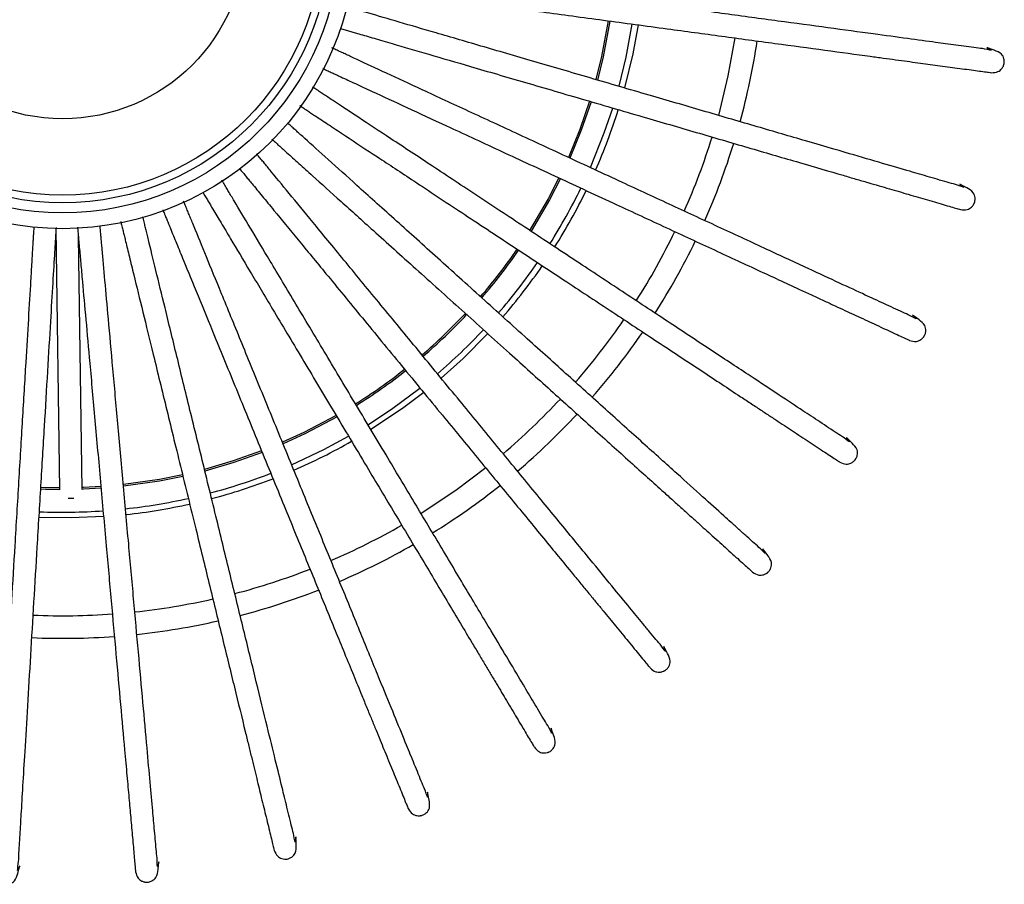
# Model space of a CAD drawing. Header units: millimetres. Extents: x 647 to 724, y 222 to 618.
# Tile 12 of 13: x 673 to 699, y 568 to 591. Entities that reach past the tile are written whole.
import ezdxf

# ---------------------------------------------------------------- set-up
doc = ezdxf.new("R2010")
doc.units = ezdxf.units.MM

msp = doc.modelspace()

# ---------------------------------------------------------------- linework, layer by layer
at = {"color": 7, "linetype": 'Continuous', "lineweight": 25}
for p, q in [((674.154, 585.115), (674.258, 578.168)), ((674.858, 578.177), (674.757, 584.901)), ((674.49, 577.94), (674.633, 577.943))]:
    msp.add_line(p, q, dxfattribs=at)
at = {"color": 7, "linetype": 'Continuous', "lineweight": 25, "flags": 128}
for points in [[(688.861, 590.644), (688.68, 589.693), (688.529, 589.082)], [(688.905, 590.638), (688.724, 589.683), (688.572, 589.069)], [(689.148, 588.901), (689.336, 589.675), (689.5, 590.558)], [(689.653, 590.536), (689.514, 589.765), (689.296, 588.857)], [(692.23, 590.188), (692.047, 589.178), (691.793, 588.128)], [(688.36, 588.504), (688.1, 587.749), (687.799, 587.009)], [(688.403, 588.492), (688.142, 587.733), (687.84, 586.99)], [(688.385, 586.738), (688.756, 587.663), (688.98, 588.324)], [(687.546, 586.463), (687.258, 585.904), (686.768, 585.068)], [(687.587, 586.444), (687.298, 585.882), (686.806, 585.043)], [(685.653, 582.321), (684.995, 581.659), (684.412, 581.135)], [(682.464, 579.897), (683.089, 580.309), (683.849, 580.872)], [(683.948, 580.753), (683.382, 580.326), (682.544, 579.765)], [(681.618, 580.143), (680.762, 579.692), (680.189, 579.428)], [(681.641, 580.104), (680.781, 579.651), (680.206, 579.387)], [(680.434, 578.831), (681.291, 579.235), (681.949, 579.589)], [(679.633, 579.201), (678.88, 578.933), (678.114, 578.707)], [(679.65, 579.159), (678.894, 578.89), (678.125, 578.663)], [(685.6, 578.745), (684.8, 578.144), (683.878, 577.532)], [(677.531, 578.565), (676.913, 578.441), (675.955, 578.303)], [(677.541, 578.521), (676.921, 578.396), (675.959, 578.258)], [(674.258, 578.168), (673.88, 578.175), (673.757, 578.18)], [(674.258, 578.214), (673.881, 578.22), (673.759, 578.225)], [(675.357, 578.249), (674.896, 578.224), (674.858, 578.223)], [(675.361, 578.204), (674.898, 578.179), (674.858, 578.177)], [(675.427, 577.452), (674.57, 577.415), (673.711, 577.426)]]:
    msp.add_lwpolyline(points, dxfattribs=at)
at = {"color": 7, "linetype": 'Continuous', "lineweight": 25}
for radius in [7.8, 7.38, 7.11, 6.909, 4.875]:
    msp.add_circle((674.337, 592.913), radius, dxfattribs=at)
for radius, start, end in [(18.7, 344.6397, 351.3715), (15.5, 336.2556, 342.6056), (18.1, 336.1, 342.7694), (18.7, 336.0652, 342.7961), (15.345, 327.6986, 334.0247), (15.5, 327.6843, 334.0346), (18.1, 327.5277, 334.198), (18.7, 327.4953, 334.2251), (14.7, 319.1732, 325.402), (14.745, 319.1695, 325.4056), (15.345, 319.1245, 325.4518), (15.5, 319.1138, 325.4642), (14.7, 310.6016, 316.8309), (14.745, 310.598, 316.8346), (18.1, 318.9535, 325.6236), (15.345, 310.5524, 316.8801), (18.7, 318.9266, 325.6564), (14.7, 302.0305, 308.2602), (14.745, 302.0271, 308.2639), (18.1, 310.3826, 317.0518), (18.7, 310.3557, 317.0865), (15.5, 293.4026, 299.7533), (15.345, 284.8408, 291.1689), (15.5, 284.8317, 291.1816), (18.7, 301.7803, 308.5121), (15.345, 276.2706, 282.5986), (15.345, 267.7001, 274.0279), (15.5, 276.2592, 282.6081), (18.1, 293.2429, 299.9123), (18.7, 293.2085, 299.9387), (18.1, 284.6704, 291.3408), (18.7, 284.6396, 291.3692), (18.1, 276.0963, 282.7663), (18.1, 267.5256, 274.1948), (18.7, 276.0702, 282.8004), (18.7, 267.4968, 274.2286)]:
    msp.add_arc((674.337, 592.913), radius, start, end, dxfattribs=at)
for points, knots in [([(699.055, 589.264), (699.117, 589.266), (699.222, 589.269), (699.325, 589.354), (699.364, 589.412), (699.381, 589.452), (699.385, 589.463), (699.387, 589.472), (699.389, 589.477), (699.391, 589.483), (699.393, 589.491), (699.398, 589.516), (699.403, 589.561), (699.394, 589.648), (699.331, 589.787), (698.726, 590.009), (699.22, 589.812), (698.866, 589.903), (698.681, 589.919), (698.408, 589.958), (698.132, 589.995), (697.854, 590.032), (697.447, 590.087), (696.837, 590.17), (695.885, 590.299), (694.728, 590.455), (693.39, 590.637), (691.968, 590.829), (690.449, 591.035), (688.878, 591.247), (687.311, 591.46), (685.847, 591.658), (684.578, 591.83), (683.519, 591.973), (682.895, 592.057), (682.556, 592.103), (682.416, 592.122), (682.28, 592.141), (682.167, 592.156), (682.101, 592.165), (682.076, 592.168)], [0, 0, 0, 0, 0.007237, 0.012255, 0.015092, 0.015481, 0.015757, 0.015862, 0.015954, 0.016051, 0.016159, 0.016423, 0.017708, 0.020842, 0.025762, 0.032561, 0.073461, 0.110587, 0.143949, 0.173636, 0.199745, 0.222372, 0.241617, 0.289553, 0.338884, 0.396048, 0.453292, 0.510657, 0.568151, 0.632812, 0.697707, 0.762878, 0.828431, 0.886034, 0.942596, 0.954642, 0.966431, 0.978035, 0.991936, 1, 1, 1, 1]), ([(682, 591.573), (682.005, 591.572), (682.051, 591.566), (682.14, 591.554), (682.266, 591.537), (682.392, 591.52), (682.606, 591.491), (682.94, 591.446), (683.559, 591.362), (684.423, 591.245), (685.647, 591.079), (687.084, 590.885), (688.72, 590.663), (690.343, 590.444), (691.887, 590.235), (693.309, 590.042), (694.648, 589.861), (695.583, 589.734), (696.183, 589.653), (696.511, 589.609), (696.819, 589.567), (697.105, 589.528), (697.373, 589.492), (697.638, 589.456), (697.902, 589.42), (698.164, 589.385), (698.416, 589.351), (698.651, 589.319), (698.849, 589.292), (699, 589.272), (699.036, 589.267), (699.055, 589.264)], [0, 0, 0, 0, 0.001829, 0.016295, 0.02807, 0.039197, 0.050582, 0.082788, 0.115822, 0.175399, 0.235078, 0.305711, 0.376052, 0.44611, 0.505567, 0.564891, 0.62409, 0.683207, 0.701924, 0.720454, 0.738792, 0.756935, 0.77488, 0.793324, 0.814961, 0.837912, 0.863923, 0.893072, 0.925434, 0.961079, 1, 1, 1, 1]), ([(698.235, 585.621), (698.296, 585.614), (698.401, 585.601), (698.515, 585.67), (698.563, 585.721), (698.585, 585.758), (698.591, 585.769), (698.595, 585.776), (698.597, 585.782), (698.6, 585.787), (698.603, 585.795), (698.612, 585.819), (698.623, 585.863), (698.628, 585.95), (698.586, 586.097), (698.02, 586.407), (698.48, 586.138), (698.144, 586.281), (697.963, 586.324), (697.699, 586.403), (697.431, 586.481), (697.161, 586.56), (696.767, 586.675), (696.177, 586.847), (695.254, 587.117), (694.134, 587.444), (692.838, 587.822), (691.46, 588.225), (689.989, 588.654), (688.467, 589.099), (686.949, 589.542), (685.532, 589.956), (684.302, 590.315), (683.277, 590.615), (682.672, 590.792), (682.343, 590.887), (682.208, 590.927), (682.076, 590.965), (681.963, 590.998), (681.896, 591.018), (681.869, 591.026)], [0, 0, 0, 0, 0.00723, 0.012242, 0.015076, 0.015465, 0.015741, 0.015845, 0.015937, 0.016034, 0.016142, 0.016405, 0.017689, 0.02082, 0.025735, 0.032526, 0.073383, 0.110469, 0.143795, 0.173451, 0.199533, 0.222135, 0.241359, 0.289245, 0.338522, 0.395626, 0.452809, 0.510113, 0.567546, 0.632137, 0.696963, 0.762064, 0.827548, 0.88509, 0.941591, 0.953624, 0.9654, 0.976992, 0.990879, 1, 1, 1, 1]), ([(681.73, 590.441), (681.773, 590.429), (681.85, 590.406), (681.973, 590.371), (682.094, 590.335), (682.301, 590.275), (682.626, 590.18), (683.225, 590.005), (684.062, 589.76), (685.248, 589.414), (686.639, 589.008), (688.224, 588.545), (689.796, 588.086), (691.292, 587.649), (692.669, 587.246), (693.966, 586.868), (694.872, 586.603), (695.453, 586.433), (695.771, 586.341), (696.069, 586.254), (696.346, 586.173), (696.606, 586.097), (696.863, 586.022), (697.118, 585.947), (697.372, 585.873), (697.617, 585.802), (697.843, 585.735), (698.036, 585.679), (698.182, 585.637), (698.216, 585.626), (698.235, 585.621)], [0, 0, 0, 0, 0.014403, 0.026201, 0.037349, 0.048756, 0.081023, 0.114122, 0.173812, 0.233606, 0.304375, 0.374852, 0.445045, 0.504616, 0.564054, 0.623367, 0.682597, 0.701351, 0.719916, 0.73829, 0.756468, 0.774447, 0.792926, 0.814605, 0.8376, 0.863662, 0.892867, 0.925291, 0.961004, 1, 1, 1, 1]), ([(696.881, 582.141), (696.941, 582.124), (697.042, 582.096), (697.166, 582.147), (697.22, 582.191), (697.248, 582.224), (697.255, 582.233), (697.26, 582.241), (697.263, 582.246), (697.266, 582.251), (697.271, 582.258), (697.284, 582.28), (697.301, 582.322), (697.319, 582.407), (697.3, 582.559), (696.786, 582.949), (697.201, 582.615), (696.889, 582.807), (696.717, 582.876), (696.468, 582.994), (696.214, 583.111), (695.96, 583.229), (695.587, 583.401), (695.029, 583.66), (694.157, 584.064), (693.098, 584.554), (691.872, 585.122), (690.57, 585.725), (689.18, 586.369), (687.741, 587.035), (686.306, 587.7), (684.966, 588.321), (683.804, 588.859), (682.834, 589.308), (682.262, 589.573), (681.952, 589.717), (681.824, 589.776), (681.699, 589.834), (681.593, 589.883), (681.531, 589.912), (681.506, 589.923)], [0, 0, 0, 0, 0.007232, 0.012245, 0.01508, 0.015469, 0.015745, 0.01585, 0.015942, 0.016038, 0.016146, 0.01641, 0.017694, 0.020826, 0.025742, 0.032535, 0.073403, 0.1105, 0.143835, 0.173499, 0.199587, 0.222196, 0.241425, 0.289324, 0.338615, 0.395734, 0.452933, 0.510253, 0.567701, 0.632311, 0.697154, 0.762273, 0.827774, 0.885332, 0.94185, 0.953885, 0.965665, 0.97726, 0.99115, 1, 1, 1, 1]), ([(681.26, 589.376), (681.266, 589.373), (681.309, 589.353), (681.393, 589.314), (681.508, 589.261), (681.623, 589.208), (681.819, 589.117), (682.126, 588.975), (682.692, 588.713), (683.483, 588.346), (684.604, 587.827), (685.919, 587.218), (687.417, 586.524), (688.904, 585.836), (690.318, 585.181), (691.62, 584.577), (692.845, 584.01), (693.702, 583.613), (694.251, 583.359), (694.552, 583.219), (694.833, 583.089), (695.095, 582.968), (695.341, 582.854), (695.584, 582.741), (695.825, 582.63), (696.066, 582.518), (696.297, 582.411), (696.511, 582.312), (696.693, 582.228), (696.831, 582.164), (696.864, 582.149), (696.881, 582.141)], [0, 0, 0, 0, 0.002403, 0.01686, 0.028629, 0.03975, 0.051128, 0.083315, 0.116331, 0.175872, 0.235517, 0.30611, 0.376411, 0.446428, 0.505851, 0.565141, 0.624306, 0.683389, 0.702095, 0.720614, 0.738942, 0.757075, 0.775009, 0.793443, 0.815068, 0.838005, 0.864002, 0.893134, 0.925477, 0.961102, 1, 1, 1, 1]), ([(695.024, 578.901), (695.08, 578.876), (695.176, 578.833), (695.306, 578.865), (695.367, 578.9), (695.399, 578.929), (695.407, 578.937), (695.413, 578.943), (695.417, 578.948), (695.421, 578.952), (695.427, 578.959), (695.442, 578.979), (695.466, 579.017), (695.496, 579.099), (695.5, 579.252), (695.05, 579.715), (695.41, 579.322), (695.131, 579.559), (694.971, 579.653), (694.742, 579.806), (694.509, 579.959), (694.275, 580.114), (693.932, 580.34), (693.419, 580.679), (692.616, 581.209), (691.642, 581.851), (690.515, 582.595), (689.317, 583.386), (688.039, 584.23), (686.715, 585.103), (685.395, 585.974), (684.163, 586.788), (683.094, 587.493), (682.202, 588.082), (681.676, 588.429), (681.39, 588.618), (681.273, 588.695), (681.158, 588.771), (681.065, 588.832), (681.011, 588.868), (680.993, 588.88)], [0, 0, 0, 0, 0.007243, 0.012265, 0.015105, 0.015494, 0.01577, 0.015875, 0.015967, 0.016064, 0.016172, 0.016436, 0.017723, 0.020859, 0.025783, 0.032587, 0.073521, 0.110678, 0.144067, 0.173779, 0.199909, 0.222554, 0.241815, 0.289791, 0.339161, 0.396373, 0.453664, 0.511076, 0.568617, 0.633331, 0.698279, 0.763503, 0.82911, 0.886761, 0.943369, 0.955424, 0.967223, 0.978836, 0.992749, 1, 1, 1, 1]), ([(680.648, 588.389), (680.656, 588.383), (680.698, 588.355), (680.778, 588.303), (680.884, 588.233), (680.989, 588.163), (681.17, 588.044), (681.452, 587.858), (681.972, 587.514), (682.701, 587.034), (683.731, 586.354), (684.941, 585.555), (686.319, 584.646), (687.686, 583.744), (688.987, 582.885), (690.184, 582.095), (691.312, 581.351), (692.1, 580.83), (692.605, 580.497), (692.881, 580.315), (693.14, 580.144), (693.381, 579.985), (693.607, 579.836), (693.831, 579.688), (694.052, 579.542), (694.274, 579.396), (694.486, 579.256), (694.683, 579.126), (694.85, 579.015), (694.977, 578.931), (695.008, 578.911), (695.024, 578.901)], [0, 0, 0, 0, 0.003454, 0.017896, 0.029652, 0.040761, 0.052128, 0.08428, 0.117262, 0.176741, 0.236323, 0.306841, 0.377068, 0.447011, 0.506372, 0.565599, 0.624702, 0.683722, 0.702409, 0.720909, 0.739217, 0.757331, 0.775246, 0.79366, 0.815263, 0.838175, 0.864145, 0.893246, 0.925556, 0.961143, 1, 1, 1, 1]), ([(692.704, 575.974), (692.756, 575.941), (692.845, 575.884), (692.978, 575.897), (693.043, 575.922), (693.079, 575.946), (693.089, 575.953), (693.096, 575.958), (693.1, 575.962), (693.105, 575.966), (693.111, 575.971), (693.13, 575.989), (693.159, 576.024), (693.201, 576.1), (693.227, 576.25), (692.852, 576.775), (693.149, 576.333), (692.908, 576.608), (692.764, 576.725), (692.56, 576.911), (692.353, 577.098), (692.144, 577.285), (691.839, 577.56), (691.382, 577.972), (690.668, 578.615), (689.8, 579.396), (688.796, 580.299), (687.73, 581.26), (686.591, 582.285), (685.413, 583.346), (684.238, 584.404), (683.14, 585.392), (682.188, 586.249), (681.394, 586.964), (680.925, 587.385), (680.671, 587.614), (680.567, 587.709), (680.465, 587.8), (680.384, 587.873), (680.338, 587.914), (680.323, 587.927)], [0, 0, 0, 0, 0.00725, 0.012276, 0.015118, 0.015507, 0.015784, 0.015889, 0.015981, 0.016078, 0.016186, 0.01645, 0.017738, 0.020877, 0.025806, 0.032615, 0.073585, 0.110773, 0.144191, 0.173928, 0.200081, 0.222746, 0.242023, 0.29004, 0.339453, 0.396714, 0.454054, 0.511516, 0.569106, 0.633876, 0.69888, 0.76416, 0.829823, 0.887524, 0.944181, 0.956246, 0.968055, 0.979679, 0.993604, 1, 1, 1, 1]), ([(679.905, 587.496), (679.912, 587.491), (679.949, 587.457), (680.019, 587.395), (680.113, 587.309), (680.207, 587.225), (680.368, 587.08), (680.619, 586.854), (681.082, 586.437), (681.731, 585.853), (682.649, 585.027), (683.726, 584.057), (684.953, 582.952), (686.17, 581.856), (687.328, 580.814), (688.395, 579.853), (689.399, 578.95), (690.101, 578.318), (690.55, 577.913), (690.797, 577.691), (691.027, 577.484), (691.242, 577.291), (691.443, 577.11), (691.642, 576.931), (691.839, 576.753), (692.036, 576.575), (692.225, 576.405), (692.401, 576.247), (692.55, 576.113), (692.663, 576.011), (692.69, 575.987), (692.704, 575.974)], [0, 0, 0, 0, 0.003064, 0.017512, 0.029273, 0.040386, 0.051757, 0.083923, 0.116917, 0.176419, 0.236024, 0.30657, 0.376824, 0.446795, 0.506179, 0.56543, 0.624555, 0.683599, 0.702293, 0.7208, 0.739115, 0.757236, 0.775158, 0.79358, 0.81519, 0.838112, 0.864092, 0.893205, 0.925527, 0.961127, 1, 1, 1, 1]), ([(689.974, 573.426), (690.021, 573.385), (690.1, 573.316), (690.234, 573.308), (690.302, 573.324), (690.341, 573.342), (690.351, 573.347), (690.359, 573.352), (690.364, 573.355), (690.369, 573.358), (690.376, 573.362), (690.397, 573.377), (690.432, 573.407), (690.484, 573.476), (690.533, 573.621), (690.24, 574.196), (690.468, 573.714), (690.271, 574.023), (690.145, 574.16), (689.972, 574.374), (689.794, 574.589), (689.616, 574.806), (689.355, 575.123), (688.965, 575.598), (688.354, 576.341), (687.613, 577.242), (686.755, 578.285), (685.843, 579.394), (684.87, 580.577), (683.863, 581.802), (682.859, 583.023), (681.921, 584.164), (681.107, 585.153), (680.428, 585.978), (680.028, 586.465), (679.811, 586.729), (679.721, 586.838), (679.634, 586.944), (679.561, 587.033), (679.517, 587.086), (679.501, 587.106)], [0, 0, 0, 0, 0.007235, 0.01225, 0.015086, 0.015475, 0.015751, 0.015856, 0.015948, 0.016044, 0.016152, 0.016416, 0.017701, 0.020834, 0.025752, 0.032548, 0.073432, 0.110543, 0.143891, 0.173567, 0.199666, 0.222283, 0.24152, 0.289438, 0.338748, 0.39589, 0.453112, 0.510454, 0.567925, 0.63256, 0.697429, 0.762574, 0.8281, 0.885681, 0.94222, 0.954261, 0.966045, 0.977645, 0.991541, 1, 1, 1, 1]), ([(679.046, 586.715), (679.048, 586.712), (679.076, 586.678), (679.133, 586.609), (679.213, 586.511), (679.294, 586.413), (679.431, 586.246), (679.646, 585.986), (680.042, 585.504), (680.596, 584.83), (681.381, 583.876), (682.301, 582.756), (683.35, 581.481), (684.39, 580.216), (685.38, 579.012), (686.292, 577.904), (687.149, 576.861), (687.749, 576.131), (688.133, 575.664), (688.344, 575.408), (688.541, 575.169), (688.724, 574.946), (688.896, 574.737), (689.066, 574.53), (689.235, 574.325), (689.404, 574.12), (689.565, 573.923), (689.715, 573.741), (689.843, 573.586), (689.939, 573.469), (689.962, 573.441), (689.974, 573.426)], [0, 0, 0, 0, 0.001221, 0.015696, 0.027478, 0.038612, 0.050004, 0.082229, 0.115284, 0.174896, 0.234612, 0.305288, 0.375672, 0.445773, 0.505266, 0.564626, 0.623861, 0.683014, 0.701743, 0.720283, 0.738633, 0.756787, 0.774743, 0.793198, 0.814849, 0.837813, 0.86384, 0.893007, 0.925389, 0.961055, 1, 1, 1, 1]), ([(686.895, 571.313), (686.935, 571.265), (687.003, 571.185), (687.134, 571.158), (687.204, 571.163), (687.245, 571.175), (687.256, 571.179), (687.265, 571.182), (687.27, 571.184), (687.276, 571.187), (687.283, 571.19), (687.306, 571.201), (687.344, 571.226), (687.407, 571.286), (687.476, 571.422), (687.272, 572.035), (687.426, 571.525), (687.277, 571.859), (687.174, 572.013), (687.034, 572.251), (686.891, 572.49), (686.747, 572.731), (686.536, 573.083), (686.221, 573.611), (685.728, 574.436), (685.129, 575.438), (684.436, 576.598), (683.7, 577.83), (682.914, 579.145), (682.101, 580.506), (681.289, 581.863), (680.532, 583.131), (679.875, 584.231), (679.327, 585.148), (679.003, 585.689), (678.828, 585.983), (678.756, 586.103), (678.685, 586.221), (678.625, 586.322), (678.589, 586.383), (678.574, 586.407)], [0, 0, 0, 0, 0.007229, 0.012241, 0.015075, 0.015464, 0.01574, 0.015844, 0.015936, 0.016033, 0.016141, 0.016404, 0.017688, 0.020819, 0.025733, 0.032524, 0.073379, 0.110463, 0.143787, 0.173441, 0.199521, 0.222122, 0.241345, 0.289228, 0.338503, 0.395603, 0.452783, 0.510084, 0.567513, 0.632101, 0.696923, 0.762021, 0.8275, 0.885039, 0.941538, 0.95357, 0.965345, 0.976936, 0.990822, 1, 1, 1, 1]), ([(678.072, 586.078), (678.073, 586.076), (678.095, 586.039), (678.14, 585.965), (678.205, 585.856), (678.27, 585.747), (678.38, 585.562), (678.554, 585.272), (678.874, 584.736), (679.321, 583.987), (679.955, 582.927), (680.698, 581.683), (681.545, 580.265), (682.385, 578.86), (683.185, 577.522), (683.921, 576.29), (684.614, 575.13), (685.098, 574.32), (685.409, 573.801), (685.579, 573.516), (685.738, 573.25), (685.886, 573.002), (686.025, 572.77), (686.162, 572.54), (686.298, 572.312), (686.434, 572.084), (686.565, 571.866), (686.686, 571.663), (686.789, 571.491), (686.867, 571.36), (686.885, 571.329), (686.895, 571.313)], [0, 0, 0, 0, 0.000675, 0.015158, 0.026947, 0.038087, 0.049485, 0.081727, 0.1148, 0.174445, 0.234193, 0.304908, 0.375331, 0.44547, 0.504996, 0.564388, 0.623656, 0.68284, 0.70158, 0.72013, 0.73849, 0.756654, 0.774619, 0.793085, 0.814747, 0.837724, 0.863766, 0.892949, 0.925348, 0.961034, 1, 1, 1, 1]), ([(683.535, 569.682), (683.568, 569.63), (683.623, 569.54), (683.749, 569.494), (683.818, 569.488), (683.861, 569.494), (683.873, 569.496), (683.881, 569.498), (683.887, 569.499), (683.893, 569.501), (683.901, 569.503), (683.925, 569.511), (683.967, 569.529), (684.038, 569.58), (684.127, 569.704), (684.016, 570.34), (684.092, 569.813), (683.995, 570.165), (683.915, 570.333), (683.813, 570.589), (683.706, 570.847), (683.6, 571.107), (683.444, 571.487), (683.211, 572.056), (682.846, 572.945), (682.404, 574.025), (681.892, 575.275), (681.347, 576.603), (680.766, 578.02), (680.165, 579.487), (679.565, 580.951), (679.005, 582.317), (678.519, 583.502), (678.114, 584.491), (677.875, 585.074), (677.745, 585.391), (677.691, 585.521), (677.639, 585.648), (677.595, 585.755), (677.569, 585.818), (677.559, 585.842)], [0, 0, 0, 0, 0.007234, 0.012249, 0.015085, 0.015473, 0.015749, 0.015854, 0.015946, 0.016043, 0.016151, 0.016414, 0.017699, 0.020832, 0.025749, 0.032544, 0.073424, 0.110531, 0.143875, 0.173548, 0.199644, 0.222258, 0.241494, 0.289406, 0.338711, 0.395846, 0.453061, 0.510397, 0.567862, 0.632489, 0.697351, 0.762489, 0.828008, 0.885583, 0.942116, 0.954155, 0.965938, 0.977536, 0.991431, 1, 1, 1, 1]), ([(677.004, 585.615), (677.007, 585.607), (677.026, 585.562), (677.061, 585.476), (677.11, 585.358), (677.158, 585.241), (677.24, 585.041), (677.368, 584.729), (677.604, 584.151), (677.935, 583.344), (678.404, 582.201), (678.953, 580.86), (679.58, 579.332), (680.201, 577.817), (680.792, 576.375), (681.336, 575.047), (681.849, 573.797), (682.207, 572.924), (682.436, 572.364), (682.562, 572.057), (682.68, 571.77), (682.789, 571.503), (682.892, 571.253), (682.993, 571.005), (683.094, 570.759), (683.195, 570.514), (683.291, 570.278), (683.381, 570.06), (683.457, 569.874), (683.514, 569.734), (683.528, 569.7), (683.535, 569.682)], [0, 0, 0, 0, 0.002806, 0.017258, 0.029022, 0.040138, 0.051512, 0.083686, 0.116688, 0.176206, 0.235827, 0.306391, 0.376663, 0.446652, 0.506051, 0.565317, 0.624458, 0.683517, 0.702216, 0.720727, 0.739048, 0.757173, 0.7751, 0.793526, 0.815143, 0.83807, 0.864057, 0.893177, 0.925507, 0.961117, 1, 1, 1, 1]), ([(676.279, 568.003), (676.295, 567.943), (676.321, 567.841), (676.427, 567.76), (676.493, 567.734), (676.535, 567.727), (676.547, 567.726), (676.556, 567.725), (676.562, 567.725), (676.567, 567.724), (676.576, 567.724), (676.601, 567.724), (676.646, 567.73), (676.729, 567.757), (676.851, 567.85), (676.932, 568.49), (676.85, 567.963), (676.861, 568.329), (676.834, 568.513), (676.812, 568.788), (676.786, 569.066), (676.761, 569.345), (676.724, 569.754), (676.669, 570.367), (676.583, 571.324), (676.478, 572.486), (676.357, 573.832), (676.228, 575.261), (676.091, 576.787), (675.948, 578.366), (675.806, 579.941), (675.674, 581.412), (675.559, 582.687), (675.463, 583.752), (675.407, 584.38), (675.376, 584.72), (675.363, 584.861), (675.351, 584.997), (675.341, 585.108), (675.335, 585.171), (675.333, 585.193)], [0, 0, 0, 0, 0.007245, 0.012268, 0.015108, 0.015497, 0.015774, 0.015878, 0.015971, 0.016067, 0.016175, 0.01644, 0.017726, 0.020864, 0.025789, 0.032594, 0.073536, 0.1107, 0.144096, 0.173814, 0.19995, 0.222599, 0.241864, 0.289849, 0.33923, 0.396453, 0.453756, 0.511179, 0.568732, 0.633459, 0.69842, 0.763657, 0.829278, 0.88694, 0.94356, 0.955617, 0.967418, 0.979034, 0.99295, 1, 1, 1, 1]), ([(675.885, 585.304), (675.888, 585.295), (675.9, 585.245), (675.922, 585.153), (675.953, 585.029), (675.983, 584.906), (676.034, 584.696), (676.114, 584.368), (676.262, 583.762), (676.469, 582.915), (676.762, 581.715), (677.105, 580.307), (677.497, 578.703), (677.885, 577.112), (678.255, 575.598), (678.595, 574.203), (678.916, 572.891), (679.14, 571.974), (679.283, 571.386), (679.362, 571.064), (679.435, 570.763), (679.504, 570.483), (679.568, 570.219), (679.631, 569.959), (679.694, 569.701), (679.757, 569.444), (679.818, 569.197), (679.874, 568.967), (679.921, 568.772), (679.957, 568.625), (679.966, 568.589), (679.97, 568.571)], [0, 0, 0, 0, 0.003491, 0.017933, 0.029689, 0.040798, 0.052164, 0.084315, 0.117295, 0.176772, 0.236351, 0.306867, 0.377091, 0.447032, 0.506391, 0.565616, 0.624716, 0.683734, 0.702421, 0.720919, 0.739227, 0.75734, 0.775255, 0.793668, 0.81527, 0.838182, 0.86415, 0.89325, 0.925559, 0.961144, 1, 1, 1, 1]), ([(679.97, 568.571), (679.995, 568.514), (680.036, 568.417), (680.153, 568.352), (680.221, 568.337), (680.264, 568.336), (680.276, 568.336), (680.285, 568.337), (680.291, 568.337), (680.297, 568.338), (680.305, 568.339), (680.33, 568.343), (680.374, 568.355), (680.451, 568.395), (680.558, 568.504), (680.544, 569.149), (680.541, 568.617), (680.496, 568.98), (680.443, 569.158), (680.38, 569.426), (680.313, 569.697), (680.247, 569.97), (680.149, 570.369), (680.003, 570.966), (679.775, 571.9), (679.499, 573.034), (679.178, 574.346), (678.838, 575.74), (678.475, 577.228), (678.099, 578.769), (677.723, 580.305), (677.373, 581.74), (677.069, 582.984), (676.816, 584.022), (676.667, 584.634), (676.585, 584.967), (676.552, 585.104), (676.52, 585.237), (676.494, 585.343), (676.479, 585.404), (676.474, 585.424)], [0, 0, 0, 0, 0.007248, 0.012273, 0.015114, 0.015504, 0.01578, 0.015885, 0.015977, 0.016074, 0.016182, 0.016446, 0.017734, 0.020872, 0.025799, 0.032608, 0.073567, 0.110747, 0.144157, 0.173887, 0.200034, 0.222693, 0.241966, 0.289972, 0.339373, 0.39662, 0.453947, 0.511395, 0.568972, 0.633726, 0.698715, 0.76398, 0.829628, 0.887314, 0.943958, 0.956021, 0.967827, 0.979448, 0.993369, 1, 1, 1, 1]), ([(673.572, 585.16), (673.572, 585.159), (673.57, 585.116), (673.564, 585.03), (673.557, 584.903), (673.549, 584.777), (673.536, 584.561), (673.516, 584.224), (673.479, 583.601), (673.427, 582.73), (673.353, 581.497), (673.267, 580.051), (673.168, 578.402), (673.07, 576.768), (672.977, 575.212), (672.891, 573.779), (672.811, 572.431), (672.754, 571.489), (672.718, 570.885), (672.698, 570.554), (672.68, 570.244), (672.663, 569.956), (672.646, 569.686), (672.63, 569.419), (672.615, 569.153), (672.599, 568.889), (672.583, 568.635), (672.569, 568.399), (672.557, 568.199), (672.548, 568.047), (672.546, 568.011), (672.545, 567.992)], [0, 0, 0, 0, 0.000517, 0.015002, 0.026793, 0.037935, 0.049335, 0.081582, 0.11466, 0.174315, 0.234072, 0.304798, 0.375232, 0.445382, 0.504917, 0.564319, 0.623596, 0.68279, 0.701532, 0.720086, 0.738449, 0.756616, 0.774584, 0.793052, 0.814718, 0.837699, 0.863744, 0.892932, 0.925336, 0.961028, 1, 1, 1, 1]), ([(672.545, 567.992), (672.551, 567.93), (672.562, 567.825), (672.655, 567.729), (672.716, 567.694), (672.757, 567.681), (672.768, 567.678), (672.777, 567.676), (672.782, 567.674), (672.788, 567.673), (672.797, 567.672), (672.822, 567.668), (672.867, 567.667), (672.953, 567.682), (673.087, 567.755), (673.263, 568.375), (673.103, 567.867), (673.168, 568.227), (673.17, 568.414), (673.188, 568.688), (673.204, 568.967), (673.221, 569.247), (673.246, 569.657), (673.282, 570.271), (673.34, 571.23), (673.41, 572.395), (673.49, 573.744), (673.576, 575.176), (673.667, 576.705), (673.762, 578.288), (673.857, 579.867), (673.945, 581.341), (674.021, 582.62), (674.085, 583.686), (674.123, 584.315), (674.143, 584.657), (674.152, 584.798), (674.16, 584.934), (674.167, 585.051), (674.171, 585.12), (674.173, 585.146)], [0, 0, 0, 0, 0.007232, 0.012246, 0.015082, 0.01547, 0.015746, 0.015851, 0.015943, 0.016039, 0.016147, 0.016411, 0.017696, 0.020827, 0.025744, 0.032538, 0.073409, 0.110509, 0.143846, 0.173513, 0.199604, 0.222214, 0.241445, 0.289348, 0.338643, 0.395767, 0.45297, 0.510295, 0.567748, 0.632362, 0.697211, 0.762336, 0.827842, 0.885405, 0.941927, 0.953964, 0.965744, 0.97734, 0.991232, 1, 1, 1, 1]), ([(674.735, 585.152), (674.735, 585.144), (674.74, 585.096), (674.748, 585.003), (674.759, 584.876), (674.771, 584.75), (674.79, 584.535), (674.821, 584.199), (674.876, 583.577), (674.955, 582.708), (675.066, 581.478), (675.196, 580.035), (675.344, 578.39), (675.491, 576.759), (675.63, 575.207), (675.759, 573.778), (675.88, 572.432), (675.965, 571.492), (676.019, 570.89), (676.049, 570.559), (676.077, 570.251), (676.103, 569.963), (676.127, 569.693), (676.151, 569.427), (676.175, 569.162), (676.199, 568.898), (676.222, 568.645), (676.243, 568.409), (676.261, 568.21), (676.274, 568.058), (676.278, 568.022), (676.279, 568.003)], [0, 0, 0, 0, 0.002735, 0.017187, 0.028952, 0.040069, 0.051444, 0.08362, 0.116625, 0.176147, 0.235772, 0.306341, 0.376618, 0.446612, 0.506016, 0.565286, 0.624431, 0.683494, 0.702195, 0.720707, 0.739029, 0.757156, 0.775084, 0.793511, 0.815129, 0.838059, 0.864047, 0.893169, 0.925502, 0.961114, 1, 1, 1, 1])]:
    msp.add_open_spline(points, degree=3, knots=knots, dxfattribs=at)

doc.saveas('drawing.dxf')
